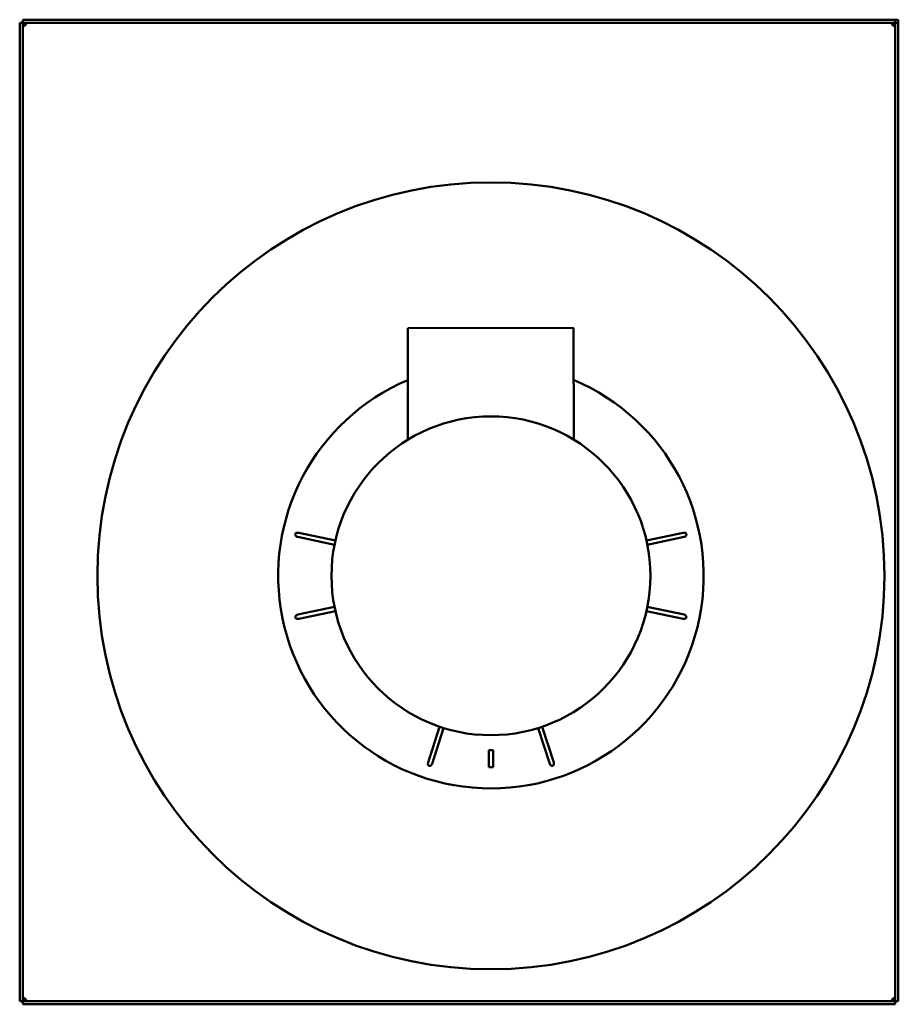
# Model space of a CAD drawing. Header units: millimetres. Extents: x 214 to 627, y 66 to 529.
import ezdxf

# ---------------------------------------------------------------- set-up
doc = ezdxf.new("R2010")
doc.units = ezdxf.units.MM
doc.header["$LTSCALE"] = 2
doc.layers.add('Widoczne (ISO)', color=7, linetype='Continuous', lineweight=50)

msp = doc.modelspace()

# ---------------------------------------------------------------- linework, layer by layer
at = {"layer": 'Widoczne (ISO)'}
for p, q in [((625, 528.5), (215, 528.5)), ((215, 527), (215, 528.5)), ((626.5, 528.5), (625, 528.5)), ((625, 527), (625, 528.5)), ((626.5, 527), (626.5, 528.5)), ((213.5, 527), (213.5, 67)), ((215, 527), (213.5, 527)), ((215, 527), (215, 527)), ((215, 527), (625, 527)), ((215, 67), (215, 527)), ((625, 527), (625, 527)), ((625, 527), (626.5, 527)), ((625, 527), (625, 67)), ((626.5, 67), (626.5, 527)), ((395.87, 383.46), (473.87, 383.54)), ((395.93, 330.96), (395.87, 383.46)), ((473.93, 331.05), (473.87, 383.54)), ((344.65, 287.23), (361.9, 283.56)), ((508.1, 283.56), (525.35, 287.23)), ((361.49, 281.6), (344.23, 285.27)), ((525.77, 285.27), (508.51, 281.6)), ((344.23, 248.73), (361.49, 252.4)), ((361.9, 250.44), (344.65, 246.77)), ((525.35, 246.77), (508.1, 250.44)), ((508.51, 252.4), (525.77, 248.73)), ((405.44, 179.25), (410.89, 196.03)), ((412.79, 195.42), (407.34, 178.64)), ((462.66, 178.64), (457.21, 195.42)), ((459.11, 196.03), (464.56, 179.25)), ((436, 185), (434, 185)), ((434, 185), (434, 177)), ((436, 177), (436, 185)), ((434, 177), (436, 177)), ((215, 67), (213.5, 67)), ((215, 67), (215, 67)), ((215, 67), (215, 65.5)), ((625, 67), (215, 67)), ((215, 65.5), (625, 65.5)), ((625, 67), (625, 67)), ((625, 67), (626.5, 67)), ((625, 67), (625, 65.5))]:
    msp.add_line(p, q, dxfattribs=at)
for radius in [185, 74.95]:
    msp.add_circle((435, 267), radius, dxfattribs=at)
for centre, radius, start, end in [((215, 527), 1.5, 311.8103, 318.1897), ((625, 527), 1.5, 221.8103, 228.1897), ((435, 267), 100, 113.0174, 67.1084), ((215, 67), 1.5, 41.8103, 48.1897), ((625, 67), 1.5, 131.8103, 138.1897)]:
    msp.add_arc(centre, radius, start, end, dxfattribs=at)
for centre, major_axis, start_param, end_param in [((344.44, 286.25), (-1.38, 0.29), 4.712389, 7.853982), ((525.56, 286.25), (-1.38, -0.29), 1.570796, 4.712389), ((344.44, 247.75), (1.38, 0.29), 1.570796, 4.712389), ((525.56, 247.75), (1.38, -0.29), 4.712389, 7.853982), ((406.39, 178.95), (0.44, 1.34), 1.570796, 4.712389), ((463.61, 178.95), (0.44, -1.34), 4.712389, 7.853982)]:
    msp.add_ellipse(centre, major_axis=major_axis, ratio=0.707107, start_param=start_param, end_param=end_param, dxfattribs=at)
for points, knots in [([(216, 525.88), (215.97, 525.84), (215.95, 525.81), (215.9, 525.75), (215.88, 525.73), (215.79, 525.64), (215.74, 525.6), (215.64, 525.55), (215.58, 525.52), (215.47, 525.5), (215.42, 525.5), (215.31, 525.52), (215.27, 525.54), (215.18, 525.62), (215.14, 525.67), (215.07, 525.83), (215.05, 525.94), (215.02, 526.2), (215.01, 526.32), (215, 526.66), (215, 526.86), (215, 527)], [-0.1699543, -0.1699543, -0.1699543, -0.1699543, -0.1657659, -0.1657659, -0.1614817, -0.1614817, -0.1514405, -0.1514405, -0.1367784, -0.1367784, -0.1229766, -0.1229766, -0.1075908, -0.1075908, -0.0887979, -0.0887979, -0.0614716, -0.0614716, -0.040164, -0.040164, -0.000001, -0.000001, -0.000001, -0.000001]), ([(215, 527), (215.22, 527), (215.48, 527), (215.87, 526.98), (216, 526.96), (216.21, 526.91), (216.29, 526.88), (216.41, 526.8), (216.45, 526.76), (216.49, 526.66), (216.5, 526.61), (216.5, 526.5), (216.49, 526.45), (216.44, 526.33), (216.4, 526.27), (216.32, 526.17), (216.28, 526.13), (216.23, 526.08), (216.21, 526.07), (216.17, 526.03), (216.14, 526.02), (216.12, 526)], [-0.1661719, -0.1661719, -0.1661719, -0.1661719, -0.1320684, -0.1320684, -0.1110854, -0.1110854, -0.0917452, -0.0917452, -0.0749654, -0.0749654, -0.060317, -0.060317, -0.0460931, -0.0460931, -0.0292762, -0.0292762, -0.0168732, -0.0168732, -0.0086118, -0.0086118, 0, 0, 0, 0]), ([(215.22, 525.58), (215.23, 525.58), (215.24, 525.58), (215.37, 525.61), (215.5, 525.65), (215.79, 525.76), (215.91, 525.83), (216, 525.88)], [0.21255411, 0.21255411, 0.21255411, 0.21255411, 0.2137649, 0.2137649, 0.23504765, 0.23504765, 0.2619555, 0.2619555, 0.2619555, 0.2619555]), ([(216.12, 526), (216.19, 526.12), (216.32, 526.36), (216.41, 526.72), (216.42, 526.75), (216.42, 526.78)], [0, 0, 0, 0, 0.04053949, 0.04053949, 0.0438891, 0.0438891, 0.0438891, 0.0438891]), ([(623.88, 526), (623.84, 526.03), (623.81, 526.05), (623.75, 526.1), (623.73, 526.12), (623.64, 526.21), (623.6, 526.26), (623.55, 526.36), (623.52, 526.42), (623.5, 526.53), (623.5, 526.58), (623.52, 526.69), (623.54, 526.73), (623.62, 526.82), (623.67, 526.86), (623.83, 526.93), (623.94, 526.95), (624.2, 526.98), (624.32, 526.99), (624.66, 527), (624.86, 527), (625, 527)], [-0.1699543, -0.1699543, -0.1699543, -0.1699543, -0.1657659, -0.1657659, -0.1614817, -0.1614817, -0.1514405, -0.1514405, -0.1367784, -0.1367784, -0.1229766, -0.1229766, -0.1075908, -0.1075908, -0.0887979, -0.0887979, -0.0614716, -0.0614716, -0.040164, -0.040164, -0.000001, -0.000001, -0.000001, -0.000001]), ([(623.58, 526.78), (623.58, 526.77), (623.58, 526.76), (623.61, 526.63), (623.65, 526.5), (623.76, 526.21), (623.83, 526.09), (623.88, 526)], [0.21255412, 0.21255412, 0.21255412, 0.21255412, 0.2137649, 0.2137649, 0.23504765, 0.23504765, 0.2619555, 0.2619555, 0.2619555, 0.2619555]), ([(625, 527), (625, 526.78), (625, 526.52), (624.98, 526.13), (624.96, 526), (624.91, 525.79), (624.88, 525.71), (624.8, 525.59), (624.76, 525.55), (624.66, 525.51), (624.61, 525.5), (624.5, 525.5), (624.45, 525.51), (624.33, 525.56), (624.27, 525.6), (624.17, 525.68), (624.13, 525.72), (624.08, 525.77), (624.07, 525.79), (624.03, 525.83), (624.02, 525.86), (624, 525.88)], [-0.1661727, -0.1661727, -0.1661727, -0.1661727, -0.1320684, -0.1320684, -0.111085, -0.111085, -0.0917449, -0.0917449, -0.0749651, -0.0749651, -0.0603167, -0.0603167, -0.0460928, -0.0460928, -0.0292758, -0.0292758, -0.016873, -0.016873, -0.0086117, -0.0086117, 0, 0, 0, 0]), ([(624, 525.88), (624.12, 525.81), (624.36, 525.68), (624.72, 525.59), (624.75, 525.58), (624.78, 525.58)], [0, 0, 0, 0, 0.04053949, 0.04053949, 0.0438891, 0.0438891, 0.0438891, 0.0438891]), ([(215, 67), (215, 67.22), (215, 67.48), (215.02, 67.87), (215.04, 68), (215.09, 68.21), (215.12, 68.29), (215.2, 68.41), (215.24, 68.45), (215.34, 68.49), (215.39, 68.5), (215.5, 68.5), (215.55, 68.49), (215.67, 68.44), (215.73, 68.4), (215.83, 68.32), (215.87, 68.28), (215.92, 68.23), (215.93, 68.21), (215.97, 68.17), (215.98, 68.14), (216, 68.12)], [-0.1661695, -0.1661695, -0.1661695, -0.1661695, -0.1320682, -0.1320682, -0.1110865, -0.1110865, -0.0917462, -0.0917462, -0.0749664, -0.0749664, -0.0603179, -0.0603179, -0.0460941, -0.0460941, -0.0292774, -0.0292774, -0.0168739, -0.0168739, -0.0086122, -0.0086122, 0, 0, 0, 0]), ([(216.12, 68), (216.16, 67.97), (216.19, 67.95), (216.25, 67.9), (216.27, 67.88), (216.36, 67.79), (216.4, 67.74), (216.45, 67.64), (216.48, 67.58), (216.5, 67.47), (216.5, 67.42), (216.48, 67.31), (216.46, 67.27), (216.38, 67.18), (216.33, 67.14), (216.17, 67.07), (216.06, 67.05), (215.8, 67.02), (215.68, 67.01), (215.34, 67), (215.14, 67), (215, 67)], [-0.1699543, -0.1699543, -0.1699543, -0.1699543, -0.1657659, -0.1657659, -0.1614817, -0.1614817, -0.1514405, -0.1514405, -0.1367784, -0.1367784, -0.1229766, -0.1229766, -0.1075908, -0.1075908, -0.0887979, -0.0887979, -0.0614716, -0.0614716, -0.040164, -0.040164, -0.000001, -0.000001, -0.000001, -0.000001]), ([(216, 68.12), (215.88, 68.19), (215.64, 68.32), (215.28, 68.41), (215.25, 68.42), (215.22, 68.42)], [0, 0, 0, 0, 0.04053949, 0.04053949, 0.0438891, 0.0438891, 0.0438891, 0.0438891]), ([(216.42, 67.22), (216.42, 67.23), (216.42, 67.24), (216.39, 67.37), (216.35, 67.5), (216.24, 67.79), (216.17, 67.91), (216.12, 68)], [0.21255411, 0.21255411, 0.21255411, 0.21255411, 0.2137649, 0.2137649, 0.23504765, 0.23504765, 0.2619555, 0.2619555, 0.2619555, 0.2619555]), ([(625, 67), (624.78, 67), (624.52, 67), (624.13, 67.02), (624, 67.04), (623.79, 67.09), (623.71, 67.12), (623.59, 67.2), (623.55, 67.24), (623.51, 67.34), (623.5, 67.39), (623.5, 67.5), (623.51, 67.55), (623.56, 67.67), (623.6, 67.73), (623.68, 67.83), (623.72, 67.87), (623.77, 67.92), (623.79, 67.93), (623.83, 67.97), (623.86, 67.98), (623.88, 68)], [-0.1661719, -0.1661719, -0.1661719, -0.1661719, -0.1320684, -0.1320684, -0.1110854, -0.1110854, -0.0917452, -0.0917452, -0.0749654, -0.0749654, -0.060317, -0.060317, -0.0460931, -0.0460931, -0.0292762, -0.0292762, -0.0168732, -0.0168732, -0.0086118, -0.0086118, 0, 0, 0, 0]), ([(623.88, 68), (623.81, 67.88), (623.68, 67.64), (623.59, 67.28), (623.58, 67.25), (623.58, 67.22)], [0, 0, 0, 0, 0.04053949, 0.04053949, 0.0438891, 0.0438891, 0.0438891, 0.0438891]), ([(624, 68.12), (624.03, 68.16), (624.05, 68.19), (624.1, 68.25), (624.12, 68.27), (624.21, 68.36), (624.26, 68.4), (624.36, 68.45), (624.42, 68.48), (624.53, 68.5), (624.58, 68.5), (624.69, 68.48), (624.73, 68.46), (624.82, 68.38), (624.86, 68.33), (624.93, 68.17), (624.95, 68.06), (624.98, 67.8), (624.99, 67.68), (625, 67.34), (625, 67.14), (625, 67)], [-0.1699472, -0.1699472, -0.1699472, -0.1699472, -0.1657591, -0.1657591, -0.1614752, -0.1614752, -0.1514346, -0.1514346, -0.1367732, -0.1367732, -0.1229721, -0.1229721, -0.1075872, -0.1075872, -0.0887954, -0.0887954, -0.0614705, -0.0614705, -0.0401635, -0.0401635, -0.000001, -0.000001, -0.000001, -0.000001]), ([(624.78, 68.42), (624.77, 68.42), (624.76, 68.42), (624.63, 68.39), (624.5, 68.35), (624.21, 68.24), (624.09, 68.17), (624, 68.12)], [0.21255411, 0.21255411, 0.21255411, 0.21255411, 0.2137649, 0.2137649, 0.23504765, 0.23504765, 0.2619555, 0.2619555, 0.2619555, 0.2619555])]:
    msp.add_open_spline(points, degree=3, knots=knots, dxfattribs=at)

doc.saveas('drawing.dxf')
